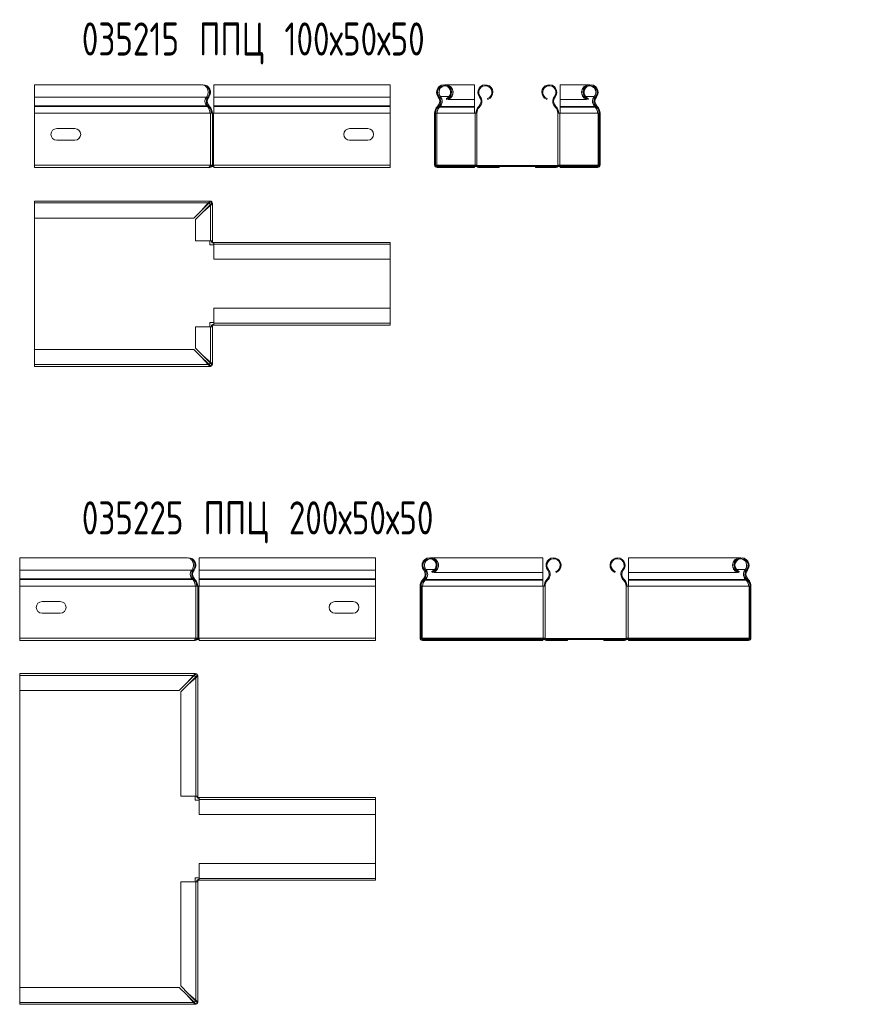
# Model space of a CAD drawing. Header units: millimetres. Extents: x -30 to 2745, y -5003 to 488.
# Tile 12 of 12: x 441 to 945, y -108 to 488. Entities that reach past the tile are written whole.
import ezdxf

# ---------------------------------------------------------------- set-up
doc = ezdxf.new("R2010")
doc.units = ezdxf.units.MM
doc.styles.add('SLDTEXTSTYLE0', font='TXT', dxfattribs={"width": 0.7, "bigfont": 'bigfont'})

msp = doc.modelspace()

# ---------------------------------------------------------------- linework, layer by layer
at = {"color": 7, "linetype": 'Continuous', "lineweight": 15}
for p, q in [((449.73, 448.22), (449.7, 448.22)), ((449.7, 439.4), (449.7, 448.22)), ((550.7, 448.22), (449.73, 448.22)), ((449.73, 448.22), (449.73, 440.76)), ((551.6, 448.08), (551.6, 448.22)), ((558.21, 448.22), (558.17, 448.22)), ((558.17, 448.22), (558.17, 439.4)), ((664.71, 448.22), (558.21, 448.22)), ((558.21, 448.22), (558.21, 440.76)), ((664.71, 448.22), (664.71, 440.76)), ((715.67, 448.22), (698.21, 448.22)), ((698.21, 448.22), (698.21, 448.03)), ((715.67, 439.4), (715.67, 448.22)), ((784.96, 448.22), (767.5, 448.22)), ((767.5, 448.22), (767.5, 439.4)), ((553.77, 440.76), (449.73, 440.76)), ((449.73, 440.76), (449.73, 435.45)), ((554.68, 441.11), (555.1, 440.76)), ((664.71, 440.76), (558.21, 440.76)), ((558.21, 440.76), (558.21, 435.45)), ((664.71, 440.76), (664.71, 435.45)), ((693.77, 440.76), (694.2, 441.11)), ((695.13, 441.11), (695.13, 440.76)), ((718.74, 440.76), (719.16, 441.11)), ((764.39, 440.76), (763.97, 441.11)), ((788.04, 441.11), (788.04, 440.76)), ((788.94, 441.11), (789.36, 440.76)), ((449.7, 439.4), (449.73, 439.4)), ((449.7, 439.4), (449.7, 435.08)), ((449.7, 435.08), (449.7, 434.71)), ((449.7, 434.71), (449.7, 430.96)), ((449.73, 435.45), (449.73, 435.09)), ((553.98, 435.45), (449.73, 435.45)), ((449.73, 435.09), (449.73, 430.96)), ((554.32, 435.09), (449.73, 435.09)), ((554.32, 435.09), (553.98, 435.45)), ((554.88, 435.08), (555.28, 435.45)), ((554.88, 435.08), (555.22, 434.71)), ((555.22, 434.71), (555.62, 435.09)), ((555.28, 435.45), (555.62, 435.09)), ((558.17, 439.4), (558.21, 439.4)), ((558.17, 435.08), (558.17, 439.4)), ((558.17, 434.71), (558.17, 435.08)), ((558.17, 430.96), (558.17, 434.71)), ((664.71, 435.45), (558.21, 435.45)), ((558.21, 435.45), (558.21, 435.09)), ((664.71, 435.09), (558.21, 435.09)), ((558.21, 435.09), (558.21, 430.96)), ((664.71, 435.45), (664.71, 435.09)), ((664.71, 435.09), (664.71, 430.96)), ((693.6, 435.45), (693.25, 435.09)), ((693.25, 435.09), (693.65, 434.71)), ((694, 435.08), (693.6, 435.45)), ((694, 435.08), (693.65, 434.71)), ((694.58, 435.09), (694.93, 435.45)), ((694.58, 434.71), (694.58, 435.09)), ((694.58, 434.71), (694.93, 435.08)), ((694.58, 434.71), (715.67, 434.71)), ((694.93, 435.08), (694.93, 435.45)), ((694.93, 435.08), (715.67, 435.08)), ((698.86, 439.4), (698.67, 439.92)), ((699.79, 439.4), (699.79, 439.88)), ((699.79, 439.4), (715.67, 439.4)), ((715.67, 439.4), (715.67, 435.08)), ((715.67, 435.08), (715.67, 434.71)), ((715.67, 434.71), (715.67, 430.96)), ((718.22, 435.09), (718.56, 435.45)), ((718.22, 435.09), (718.62, 434.71)), ((718.56, 435.45), (718.96, 435.08)), ((718.62, 434.71), (718.96, 435.08)), ((723.83, 439.4), (723.63, 439.92)), ((759.31, 439.4), (759.5, 439.92)), ((764.57, 435.45), (764.17, 435.08)), ((764.17, 435.08), (764.52, 434.71)), ((764.92, 435.09), (764.52, 434.71)), ((764.57, 435.45), (764.92, 435.09)), ((767.5, 439.4), (783.37, 439.4)), ((767.5, 435.08), (767.5, 439.4)), ((767.5, 435.08), (788.24, 435.08)), ((767.5, 434.71), (767.5, 435.08)), ((767.5, 434.71), (788.58, 434.71)), ((767.5, 430.96), (767.5, 434.71)), ((783.37, 439.4), (783.37, 439.86)), ((784.28, 439.4), (784.47, 439.92)), ((788.24, 435.08), (788.24, 435.45)), ((788.24, 435.45), (788.58, 435.09)), ((788.24, 435.08), (788.58, 434.71)), ((788.58, 434.71), (788.58, 435.09)), ((789.54, 435.45), (789.14, 435.08)), ((789.14, 435.08), (789.49, 434.71)), ((789.49, 434.71), (789.88, 435.09)), ((789.54, 435.45), (789.88, 435.09)), ((449.7, 430.96), (449.7, 399.72)), ((449.73, 430.96), (449.73, 399.72)), ((555.82, 430.96), (449.73, 430.96)), ((556.17, 430.96), (555.82, 430.96)), ((556.17, 399.72), (556.17, 430.96)), ((556.17, 430.96), (557.27, 430.96)), ((557.27, 399.72), (557.27, 430.96)), ((557.27, 430.96), (557.97, 430.96)), ((557.97, 430.96), (557.97, 399.72)), ((558.21, 430.96), (557.97, 430.96)), ((664.71, 430.96), (558.21, 430.96)), ((664.71, 430.96), (664.71, 399.72)), ((692.15, 430.96), (691.6, 430.96)), ((691.6, 430.96), (691.6, 399.72)), ((692.15, 430.96), (692.15, 399.72)), ((692.85, 430.96), (692.15, 430.96)), ((692.85, 399.72), (692.85, 430.96)), ((692.85, 430.96), (693.09, 430.96)), ((693.09, 430.96), (715.67, 430.96)), ((715.67, 430.96), (716.02, 430.96)), ((716.02, 430.96), (716.02, 399.72)), ((717.12, 430.96), (716.02, 430.96)), ((717.12, 430.96), (717.12, 399.72)), ((767.27, 430.96), (766.02, 430.96)), ((766.02, 430.96), (766.02, 399.72)), ((767.27, 430.96), (767.27, 399.72)), ((767.27, 430.96), (767.5, 430.96)), ((767.5, 430.96), (790.08, 430.96)), ((790.08, 430.96), (790.43, 430.96)), ((790.43, 399.72), (790.43, 430.96)), ((790.98, 430.96), (790.43, 430.96)), ((791.53, 430.96), (790.98, 430.96)), ((790.98, 430.96), (790.98, 399.72)), ((791.53, 430.96), (791.53, 399.72)), ((474.23, 421.72), (463.23, 421.72)), ((651.21, 421.72), (640.21, 421.72)), ((463.23, 414.72), (474.23, 414.72)), ((640.21, 414.72), (651.21, 414.72)), ((449.7, 399.72), (449.7, 398.77)), ((449.7, 399.47), (449.7, 398.77)), ((449.7, 399.47), (449.73, 399.47)), ((449.7, 398.77), (449.7, 398.22)), ((449.7, 398.77), (449.7, 398.77)), ((449.7, 398.77), (449.73, 398.77)), ((449.73, 399.72), (449.73, 398.22)), ((555.82, 399.72), (449.73, 399.72)), ((555.61, 398.77), (555.77, 398.77)), ((555.77, 399.25), (555.77, 398.77)), ((555.77, 398.77), (555.77, 398.22)), ((555.81, 399.47), (556.69, 399.47)), ((556.17, 399.72), (555.82, 399.72)), ((557.27, 399.72), (556.17, 399.72)), ((556.93, 398.77), (558.21, 398.77)), ((557.25, 399.47), (558.21, 399.47)), ((557.97, 399.72), (557.27, 399.72)), ((558.21, 399.72), (557.97, 399.72)), ((558.17, 399.47), (558.17, 399.72)), ((558.17, 398.77), (558.17, 398.22)), ((664.71, 399.72), (558.21, 399.72)), ((558.21, 399.72), (558.21, 398.22)), ((664.71, 399.72), (664.71, 398.22)), ((691.6, 399.72), (692.15, 399.72)), ((692.15, 399.72), (692.85, 399.72)), ((692.85, 399.72), (693.09, 399.72)), ((693.07, 399.47), (693.07, 398.77)), ((693.07, 399.47), (790.07, 399.47)), ((693.09, 399.72), (715.67, 399.72)), ((693.1, 398.77), (693.1, 398.22)), ((693.1, 398.77), (705.6, 398.77)), ((705.6, 398.77), (705.6, 398.22)), ((705.6, 398.77), (790.07, 398.77)), ((706.54, 398.77), (706.54, 398.22)), ((715.67, 399.72), (715.67, 399.47)), ((715.67, 399.72), (716.02, 399.72)), ((715.67, 398.77), (715.67, 398.22)), ((716.02, 399.72), (717.12, 399.72)), ((716.59, 399.47), (716.57, 399.72)), ((718.07, 398.77), (718.07, 398.22)), ((730.57, 398.77), (730.57, 398.22)), ((752.57, 398.77), (752.57, 398.22)), ((765.07, 398.77), (765.07, 398.22)), ((766.02, 399.72), (767.27, 399.72)), ((766.57, 399.72), (766.55, 399.47)), ((767.27, 399.72), (767.5, 399.72)), ((767.5, 399.47), (767.5, 399.72)), ((767.5, 399.72), (790.08, 399.72)), ((767.5, 398.77), (767.5, 398.22)), ((776.63, 398.77), (776.63, 398.22)), ((777.53, 398.77), (777.53, 398.22)), ((790.03, 398.22), (790.03, 398.77)), ((790.07, 399.47), (790.07, 398.77)), ((790.08, 399.72), (790.43, 399.72)), ((790.43, 399.72), (790.98, 399.72)), ((790.98, 399.72), (791.53, 399.72)), ((449.7, 398.22), (449.73, 398.22)), ((554.87, 398.22), (449.73, 398.22)), ((555.77, 398.22), (554.87, 398.22)), ((558.17, 398.22), (558.21, 398.22)), ((664.71, 398.22), (558.21, 398.22)), ((693.1, 398.22), (705.6, 398.22)), ((706.54, 398.22), (705.6, 398.22)), ((706.54, 398.22), (715.67, 398.22)), ((730.57, 398.22), (718.07, 398.22)), ((765.07, 398.22), (752.57, 398.22)), ((767.5, 398.22), (776.63, 398.22)), ((777.53, 398.22), (776.63, 398.22)), ((790.03, 398.22), (777.53, 398.22)), ((449.7, 376.78), (449.7, 377.9)), ((449.7, 377.9), (555.79, 377.9)), ((554.66, 376.78), (449.7, 376.78)), ((449.7, 367.68), (449.7, 376.78)), ((550.66, 372.23), (554.66, 376.78)), ((550.66, 372.23), (554.66, 376.23)), ((555.6, 375.3), (551.6, 371.3)), ((556.15, 375.3), (551.6, 371.3)), ((554.66, 376.23), (555.79, 377.35)), ((554.66, 376.23), (554.66, 376.78)), ((554.73, 376.73), (555.79, 377.9)), ((555.77, 376.44), (554.87, 376.44)), ((556.15, 375.3), (555.6, 375.3)), ((556.72, 376.42), (555.64, 375.34)), ((555.77, 375.3), (555.77, 376.44)), ((555.79, 377.35), (555.79, 377.9)), ((555.79, 377.9), (556.02, 377.9)), ((555.79, 377.35), (556.02, 377.35)), ((556.02, 377.35), (556.02, 377.9)), ((557.27, 376.42), (556.07, 375.33)), ((556.15, 353.84), (556.15, 375.3)), ((556.72, 376.65), (557.27, 376.65)), ((556.72, 376.65), (556.72, 376.42)), ((556.72, 376.42), (557.27, 376.42)), ((557.27, 376.65), (557.27, 376.42)), ((557.27, 376.42), (557.27, 353.84)), ((546.11, 367.68), (550.66, 372.23)), ((551.6, 371.3), (547.05, 366.75)), ((449.7, 367.68), (546.11, 367.68)), ((449.7, 367.68), (449.7, 363.9)), ((449.7, 367.68), (449.7, 279.44)), ((449.7, 363.9), (449.7, 363.9)), ((547.05, 366.75), (547.05, 353.84)), ((547.05, 353.84), (556.15, 353.84)), ((555.77, 351.44), (555.77, 353.84)), ((558.17, 351.44), (555.77, 351.44)), ((556.15, 353.84), (557.27, 353.84)), ((556.72, 353.84), (556.72, 353.49)), ((557.27, 353.49), (556.72, 353.49)), ((557.27, 353.84), (557.27, 353.49)), ((557.82, 352.94), (557.82, 352.39)), ((557.82, 352.94), (558.17, 352.94)), ((557.82, 352.39), (558.17, 352.39)), ((558.17, 352.94), (664.67, 352.94)), ((558.17, 352.94), (558.17, 351.81)), ((664.67, 351.81), (558.17, 351.81)), ((558.17, 351.81), (558.17, 342.71)), ((664.67, 351.81), (664.67, 352.94)), ((664.67, 342.71), (664.67, 351.81)), ((664.7, 351.44), (664.67, 351.44)), ((664.7, 313.16), (664.7, 351.44)), ((558.17, 342.71), (664.67, 342.71)), ((664.71, 316.94), (664.7, 316.94)), ((664.71, 313.16), (664.71, 316.94)), ((664.71, 313.16), (558.21, 313.16)), ((558.21, 313.16), (558.21, 304.06)), ((664.71, 313.16), (664.71, 304.06)), ((555.77, 304.44), (558.21, 304.44)), ((555.77, 302), (555.77, 304.44)), ((558.21, 304.06), (664.71, 304.06)), ((558.21, 304.06), (558.21, 302.94)), ((664.71, 304.06), (664.71, 302.94)), ((547.05, 302), (547.05, 289.1)), ((556.15, 302), (547.05, 302)), ((556.15, 280.55), (556.15, 302)), ((557.27, 302), (556.15, 302)), ((557.27, 302.24), (556.72, 302.24)), ((556.72, 302.24), (556.72, 302)), ((557.27, 302.24), (557.27, 302)), ((557.27, 302), (557.27, 279.42)), ((558.21, 303.49), (557.97, 303.49)), ((557.97, 302.94), (557.97, 303.49)), ((558.21, 302.94), (557.97, 302.94)), ((664.71, 302.94), (558.21, 302.94)), ((546.15, 288.2), (449.73, 288.2)), ((449.73, 288.2), (449.73, 279.1)), ((550.7, 283.65), (546.15, 288.2)), ((547.05, 289.1), (551.6, 284.55)), ((554.7, 279.65), (550.7, 283.65)), ((554.7, 279.1), (550.7, 283.65)), ((551.6, 284.55), (556.15, 280.55)), ((551.6, 284.55), (555.6, 280.55)), ((555.6, 280.55), (556.15, 280.55)), ((555.6, 280.55), (556.72, 279.42)), ((555.77, 279.44), (555.77, 280.55)), ((556.1, 280.49), (557.27, 279.42)), ((449.7, 279.44), (449.73, 279.44)), ((449.73, 279.1), (554.7, 279.1)), ((449.73, 279.1), (449.73, 277.97)), ((555.82, 277.97), (449.73, 277.97)), ((554.7, 279.1), (554.7, 279.65)), ((555.82, 278.52), (554.7, 279.65)), ((555.82, 277.97), (554.73, 279.17)), ((554.9, 279.44), (555.77, 279.44)), ((555.82, 278.52), (555.82, 277.97)), ((556.17, 278.52), (555.82, 278.52)), ((556.17, 277.97), (555.82, 277.97)), ((556.17, 278.52), (556.17, 277.97)), ((556.72, 279.42), (557.27, 279.42)), ((556.72, 279.42), (556.72, 279.07)), ((556.72, 279.07), (557.27, 279.07)), ((557.27, 279.42), (557.27, 279.07)), ((440.87, 162.33), (440.84, 162.33)), ((440.84, 153.52), (440.84, 162.33)), ((541.83, 162.33), (440.87, 162.33)), ((440.87, 162.33), (440.87, 154.88)), ((542.74, 162.12), (542.74, 162.33)), ((549.34, 162.33), (549.31, 162.33)), ((549.31, 162.33), (549.31, 153.52)), ((655.84, 162.33), (549.34, 162.33)), ((549.34, 162.33), (549.34, 154.88)), ((655.84, 162.33), (655.84, 154.88)), ((756.89, 162.33), (689.44, 162.33)), ((689.44, 162.33), (689.44, 162.15)), ((756.89, 153.52), (756.89, 162.33)), ((876.18, 162.33), (808.73, 162.33)), ((808.73, 162.33), (808.73, 153.52)), ((544.91, 154.88), (440.87, 154.88)), ((440.87, 154.88), (440.87, 149.57)), ((545.81, 155.23), (546.24, 154.88)), ((655.84, 154.88), (549.34, 154.88)), ((549.34, 154.88), (549.34, 149.57)), ((655.84, 154.88), (655.84, 149.57)), ((685, 154.88), (685.42, 155.23)), ((686.36, 155.23), (686.36, 154.88)), ((759.97, 154.88), (760.39, 155.23)), ((805.62, 154.88), (805.2, 155.23)), ((879.26, 155.23), (879.26, 154.88)), ((880.16, 155.23), (880.59, 154.88)), ((440.84, 153.52), (440.87, 153.52)), ((440.84, 153.52), (440.84, 149.19)), ((440.84, 149.19), (440.84, 148.83)), ((440.84, 148.83), (440.84, 145.07)), ((440.87, 149.57), (440.87, 149.21)), ((545.12, 149.57), (440.87, 149.57)), ((440.87, 149.21), (440.87, 145.07)), ((545.46, 149.21), (440.87, 149.21)), ((545.46, 149.21), (545.12, 149.57)), ((546.02, 149.19), (546.42, 149.57)), ((546.02, 149.19), (546.36, 148.83)), ((546.36, 148.83), (546.76, 149.21)), ((546.42, 149.57), (546.76, 149.21)), ((549.31, 153.52), (549.34, 153.52)), ((549.31, 149.19), (549.31, 153.52)), ((549.31, 148.83), (549.31, 149.19)), ((549.31, 145.07), (549.31, 148.83)), ((655.84, 149.57), (549.34, 149.57)), ((549.34, 149.57), (549.34, 149.21)), ((655.84, 149.21), (549.34, 149.21)), ((549.34, 149.21), (549.34, 145.07)), ((655.84, 149.57), (655.84, 149.21)), ((655.84, 149.21), (655.84, 145.07)), ((684.82, 149.57), (684.48, 149.21)), ((684.48, 149.21), (684.88, 148.83)), ((685.22, 149.19), (684.82, 149.57)), ((685.22, 149.19), (684.88, 148.83)), ((685.81, 149.21), (686.16, 149.57)), ((685.81, 148.83), (685.81, 149.21)), ((685.81, 148.83), (686.16, 149.19)), ((685.81, 148.83), (756.89, 148.83)), ((686.16, 149.19), (686.16, 149.57)), ((686.16, 149.19), (756.89, 149.19)), ((690.09, 153.52), (689.89, 154.03)), ((691.02, 153.52), (691.02, 153.99)), ((691.02, 153.52), (756.89, 153.52)), ((756.89, 153.52), (756.89, 149.19)), ((756.89, 149.19), (756.89, 148.83)), ((756.89, 148.83), (756.89, 145.07)), ((759.44, 149.21), (759.79, 149.57)), ((759.44, 149.21), (759.84, 148.83)), ((759.79, 149.57), (760.19, 149.19)), ((759.84, 148.83), (760.19, 149.19)), ((765.05, 153.52), (764.86, 154.03)), ((800.54, 153.52), (800.73, 154.03)), ((805.8, 149.57), (805.4, 149.19)), ((805.4, 149.19), (805.75, 148.83)), ((806.14, 149.21), (805.75, 148.83)), ((805.8, 149.57), (806.14, 149.21)), ((808.73, 153.52), (874.6, 153.52)), ((808.73, 149.19), (808.73, 153.52)), ((808.73, 149.19), (879.47, 149.19)), ((808.73, 148.83), (808.73, 149.19)), ((808.73, 148.83), (879.81, 148.83)), ((808.73, 145.07), (808.73, 148.83)), ((874.6, 153.52), (874.6, 153.97)), ((875.5, 153.52), (875.69, 154.03)), ((879.47, 149.19), (879.47, 149.57)), ((879.47, 149.57), (879.81, 149.21)), ((879.47, 149.19), (879.81, 148.83)), ((879.81, 148.83), (879.81, 149.21)), ((880.77, 149.57), (880.37, 149.19)), ((880.37, 149.19), (880.71, 148.83)), ((880.71, 148.83), (881.11, 149.21)), ((880.77, 149.57), (881.11, 149.21)), ((440.84, 145.07), (440.84, 113.83)), ((440.87, 145.07), (440.87, 113.83)), ((546.96, 145.07), (440.87, 145.07)), ((547.31, 145.07), (546.96, 145.07)), ((547.31, 113.83), (547.31, 145.07)), ((547.31, 145.07), (548.41, 145.07)), ((548.41, 113.83), (548.41, 145.07)), ((548.41, 145.07), (549.11, 145.07)), ((549.11, 145.07), (549.11, 113.83)), ((549.34, 145.07), (549.11, 145.07)), ((655.84, 145.07), (549.34, 145.07)), ((655.84, 145.07), (655.84, 113.83)), ((683.38, 145.07), (682.83, 145.07)), ((682.83, 145.07), (682.83, 113.83)), ((683.38, 145.07), (683.38, 113.83)), ((684.08, 145.07), (683.38, 145.07)), ((684.08, 113.83), (684.08, 145.07)), ((684.08, 145.07), (684.31, 145.07)), ((684.31, 145.07), (756.89, 145.07)), ((756.89, 145.07), (757.24, 145.07)), ((757.24, 145.07), (757.24, 113.83)), ((758.34, 145.07), (757.24, 145.07)), ((758.34, 145.07), (758.34, 113.83)), ((808.49, 145.07), (807.24, 145.07)), ((807.24, 145.07), (807.24, 113.83)), ((808.49, 145.07), (808.49, 113.83)), ((808.49, 145.07), (808.73, 145.07)), ((808.73, 145.07), (881.31, 145.07)), ((881.31, 145.07), (881.66, 145.07)), ((881.66, 113.83), (881.66, 145.07)), ((882.21, 145.07), (881.66, 145.07)), ((882.76, 145.07), (882.21, 145.07)), ((882.21, 145.07), (882.21, 113.83)), ((882.76, 145.07), (882.76, 113.83)), ((465.37, 135.83), (454.37, 135.83)), ((642.34, 135.83), (631.34, 135.83)), ((454.37, 128.83), (465.37, 128.83)), ((631.34, 128.83), (642.34, 128.83)), ((440.84, 113.83), (440.84, 112.88)), ((440.84, 113.58), (440.84, 112.88)), ((440.84, 113.58), (440.87, 113.58)), ((440.87, 113.83), (440.87, 112.33)), ((546.96, 113.83), (440.87, 113.83)), ((546.91, 113.36), (546.91, 112.88)), ((546.95, 113.58), (547.83, 113.58)), ((547.31, 113.83), (546.96, 113.83)), ((548.41, 113.83), (547.31, 113.83)), ((548.39, 113.58), (549.34, 113.58)), ((549.11, 113.83), (548.41, 113.83)), ((549.34, 113.83), (549.11, 113.83)), ((549.31, 113.58), (549.31, 113.83)), ((655.84, 113.83), (549.34, 113.83)), ((549.34, 113.83), (549.34, 112.33)), ((655.84, 113.83), (655.84, 112.33)), ((682.83, 113.83), (683.38, 113.83)), ((683.38, 113.83), (684.08, 113.83)), ((684.08, 113.83), (684.31, 113.83)), ((684.29, 113.58), (684.29, 112.89)), ((684.29, 113.58), (881.29, 113.58)), ((684.31, 113.83), (756.89, 113.83)), ((756.89, 113.83), (756.89, 113.58)), ((756.89, 113.83), (757.24, 113.83)), ((757.24, 113.83), (758.34, 113.83)), ((757.82, 113.58), (757.79, 113.83)), ((807.24, 113.83), (808.49, 113.83)), ((807.79, 113.83), (807.77, 113.58)), ((808.49, 113.83), (808.73, 113.83)), ((808.73, 113.58), (808.73, 113.83)), ((808.73, 113.83), (881.31, 113.83)), ((881.29, 113.58), (881.29, 112.88)), ((881.31, 113.83), (881.66, 113.83)), ((881.66, 113.83), (882.21, 113.83)), ((882.21, 113.83), (882.76, 113.83)), ((440.84, 112.88), (440.84, 112.33)), ((440.84, 112.88), (440.84, 112.88)), ((440.84, 112.88), (440.87, 112.88)), ((440.84, 112.33), (440.87, 112.33)), ((546.01, 112.33), (440.87, 112.33)), ((546.91, 112.33), (546.01, 112.33)), ((546.74, 112.88), (546.91, 112.88)), ((546.91, 112.88), (546.91, 112.33)), ((548.07, 112.88), (549.34, 112.88)), ((549.31, 112.88), (549.31, 112.33)), ((549.31, 112.33), (549.34, 112.33)), ((655.84, 112.33), (549.34, 112.33)), ((684.33, 112.88), (684.33, 112.33)), ((684.33, 112.88), (696.83, 112.88)), ((684.33, 112.33), (696.83, 112.33)), ((696.83, 112.88), (696.83, 112.33)), ((696.83, 112.88), (881.29, 112.88)), ((697.76, 112.33), (696.83, 112.33)), ((697.76, 112.88), (697.76, 112.33)), ((697.76, 112.33), (756.89, 112.33)), ((756.89, 112.88), (756.89, 112.33)), ((759.29, 112.88), (759.29, 112.33)), ((771.79, 112.33), (759.29, 112.33)), ((771.79, 112.88), (771.79, 112.33)), ((793.79, 112.88), (793.79, 112.33)), ((806.29, 112.33), (793.79, 112.33)), ((806.29, 112.88), (806.29, 112.33)), ((808.73, 112.88), (808.73, 112.33)), ((808.73, 112.33), (867.86, 112.33)), ((867.86, 112.88), (867.86, 112.33)), ((868.76, 112.33), (867.86, 112.33)), ((868.76, 112.88), (868.76, 112.33)), ((881.26, 112.33), (868.76, 112.33)), ((881.26, 112.33), (881.26, 112.88)), ((440.84, 91.25), (440.84, 92.37)), ((440.84, 92.37), (546.93, 92.37)), ((545.8, 91.25), (440.84, 91.25)), ((440.84, 82.15), (440.84, 91.25)), ((541.8, 86.7), (545.8, 91.25)), ((541.8, 86.7), (545.8, 90.7)), ((546.74, 89.76), (542.74, 85.76)), ((547.29, 89.76), (542.74, 85.76)), ((545.8, 90.7), (546.93, 91.82)), ((545.8, 90.7), (545.8, 91.25)), ((545.88, 91.22), (546.93, 92.37)), ((546.91, 90.91), (546.01, 90.91)), ((547.86, 90.89), (546.74, 89.76)), ((547.29, 89.76), (546.74, 89.76)), ((546.91, 89.76), (546.91, 90.91)), ((546.93, 91.82), (546.93, 92.37)), ((546.93, 92.37), (547.16, 92.37)), ((546.93, 91.82), (547.16, 91.82)), ((547.16, 91.82), (547.16, 92.37)), ((548.41, 90.89), (547.25, 89.83)), ((547.29, 18.31), (547.29, 89.76)), ((547.86, 91.12), (548.41, 91.12)), ((547.86, 91.12), (547.86, 90.89)), ((547.86, 90.89), (548.41, 90.89)), ((548.41, 91.12), (548.41, 90.89)), ((548.41, 90.89), (548.41, 18.31)), ((537.25, 82.15), (541.8, 86.7)), ((542.74, 85.76), (538.19, 81.21)), ((440.84, 82.15), (537.25, 82.15)), ((440.84, 82.15), (440.84, 78.37)), ((440.84, 82.15), (440.84, -106.09)), ((440.84, 78.37), (440.84, 78.37)), ((538.19, 81.21), (538.19, 18.31)), ((538.19, 18.31), (547.29, 18.31)), ((546.91, 15.91), (546.91, 18.31)), ((547.29, 18.31), (548.41, 18.31)), ((547.86, 18.31), (547.86, 17.96)), ((548.41, 17.96), (547.86, 17.96)), ((548.41, 18.31), (548.41, 17.96)), ((549.31, 15.91), (546.91, 15.91)), ((548.96, 17.41), (548.96, 16.86)), ((548.96, 17.41), (549.31, 17.41)), ((548.96, 16.86), (549.31, 16.86)), ((549.31, 17.41), (655.81, 17.41)), ((549.31, 17.41), (549.31, 16.28)), ((655.81, 16.28), (549.31, 16.28)), ((549.31, 16.28), (549.31, 7.18)), ((655.81, 16.28), (655.81, 17.41)), ((655.81, 7.18), (655.81, 16.28)), ((655.84, 15.91), (655.81, 15.91)), ((655.84, -22.37), (655.84, 15.91)), ((549.31, 7.18), (655.81, 7.18)), ((655.84, -22.37), (549.34, -22.37)), ((549.34, -22.37), (549.34, -31.47)), ((655.84, -22.37), (655.84, -18.59)), ((655.84, -18.59), (655.84, -18.59)), ((655.84, -22.37), (655.84, -31.47)), ((538.19, -33.53), (538.19, -96.43)), ((547.29, -33.53), (538.19, -33.53)), ((546.91, -31.09), (549.34, -31.09)), ((546.91, -33.53), (546.91, -31.09)), ((547.29, -104.98), (547.29, -33.53)), ((548.41, -33.53), (547.29, -33.53)), ((547.86, -33.29), (547.86, -33.53)), ((548.41, -33.29), (547.86, -33.29)), ((548.41, -33.29), (548.41, -33.53)), ((548.41, -33.53), (548.41, -106.11)), ((549.34, -32.04), (549.11, -32.04)), ((549.11, -32.59), (549.11, -32.04)), ((549.34, -32.59), (549.11, -32.59)), ((549.34, -31.47), (655.84, -31.47)), ((549.34, -31.47), (549.34, -32.59)), ((655.84, -32.59), (549.34, -32.59)), ((655.84, -31.47), (655.84, -32.59)), ((537.28, -97.33), (440.87, -97.33)), ((440.87, -97.33), (440.87, -106.43)), ((541.83, -101.88), (537.28, -97.33)), ((538.19, -96.43), (542.74, -100.98)), ((542.74, -100.98), (547.29, -104.98)), ((542.74, -100.98), (546.74, -104.98)), ((440.84, -106.09), (440.87, -106.09)), ((440.87, -106.43), (545.83, -106.43)), ((440.87, -106.43), (440.87, -107.56)), ((545.83, -105.88), (541.83, -101.88)), ((545.83, -106.43), (541.83, -101.88)), ((545.83, -106.43), (545.83, -105.88)), ((546.96, -107.01), (545.83, -105.88)), ((546.96, -107.56), (545.9, -106.4)), ((546.04, -106.09), (546.91, -106.09)), ((546.74, -104.98), (547.29, -104.98)), ((546.74, -104.98), (547.86, -106.11)), ((546.91, -106.09), (546.91, -104.98)), ((546.96, -107.01), (546.96, -107.56)), ((547.31, -107.01), (546.96, -107.01)), ((547.25, -105.06), (548.41, -106.11)), ((547.31, -107.01), (547.31, -107.56)), ((547.86, -106.11), (548.41, -106.11)), ((547.86, -106.11), (547.86, -106.46)), ((547.86, -106.46), (548.41, -106.46)), ((548.41, -106.11), (548.41, -106.46)), ((546.96, -107.56), (440.87, -107.56)), ((547.31, -107.56), (546.96, -107.56))]:
    msp.add_line(p, q, dxfattribs=at)
at = {"color": 8, "linetype": 'Continuous', "lineweight": 15}
for p, q in [((695.13, 441.11), (700.35, 441.11)), ((701.04, 441.11), (701.71, 441.11)), ((781.46, 441.11), (782.09, 441.11)), ((782.78, 441.11), (788.04, 441.11)), ((449.7, 435.08), (449.73, 435.08)), ((449.7, 434.71), (449.73, 434.71)), ((558.17, 435.08), (558.21, 435.08)), ((558.17, 434.71), (558.21, 434.71)), ((449.7, 430.96), (449.73, 430.96)), ((449.7, 399.72), (449.73, 399.72)), ((686.36, 155.23), (691.58, 155.23)), ((692.27, 155.23), (692.94, 155.23)), ((872.68, 155.23), (873.32, 155.23)), ((874.01, 155.23), (879.26, 155.23)), ((440.84, 149.19), (440.87, 149.19)), ((440.84, 148.83), (440.87, 148.83)), ((549.31, 149.19), (549.34, 149.19)), ((549.31, 148.83), (549.34, 148.83)), ((440.84, 145.07), (440.87, 145.07)), ((440.84, 113.83), (440.87, 113.83))]:
    msp.add_line(p, q, dxfattribs=at)
at = {"color": 7, "linetype": 'Continuous', "lineweight": 15, "flags": 128}
for points in [[(717.15, 399.47), (717.14, 399.53), (717.12, 399.72)], [(766.02, 399.72), (766, 399.53), (765.98, 399.47)], [(758.38, 113.58), (758.36, 113.65), (758.34, 113.83)], [(807.24, 113.83), (807.23, 113.65), (807.21, 113.58)]]:
    msp.add_lwpolyline(points, dxfattribs=at)
at = {"color": 7, "linetype": 'Continuous', "lineweight": 15}
for centre, radius, start, end in [((551.6, 443.67), 4.55, 90, 96.05612), ((551.6, 443.67), 4.55, 320.31754, 90), ((551.6, 443.67), 4, 320.31754, 70.45703), ((697.28, 443.67), 4.55, 290.35, 219.68246), ((697.28, 443.67), 4, 290.35, 219.68246), ((698.21, 443.67), 4, 96.70628, 219.68246), ((698.21, 443.67), 4.55, 290.35, 90), ((722.24, 443.67), 4.55, 290.35, 219.68246), ((722.24, 443.67), 4, 290.35, 219.68246), ((760.89, 443.67), 4.55, 320.31754, 249.65), ((760.89, 443.67), 4, 320.31754, 249.65), ((784.96, 443.67), 4.55, 90, 249.65), ((785.86, 443.67), 4.55, 320.31754, 249.65), ((785.86, 443.67), 4, 320.31754, 249.65), ((784.96, 443.67), 4, 320.31754, 83.5258), ((558.18, 438.21), 4.55, 140.31754, 223.5358), ((558.18, 438.21), 4, 140.31754, 223.5358), ((690.7, 438.21), 4, 316.4642, 39.68246), ((690.7, 438.21), 4.55, 316.4642, 39.68246), ((691.63, 438.21), 4.55, 316.4642, 39.68246), ((715.66, 438.21), 4, 316.4642, 39.68246), ((715.66, 438.21), 4.55, 316.4642, 39.68246), ((767.47, 438.21), 4.55, 140.31754, 223.5358), ((767.47, 438.21), 4, 140.31754, 223.5358), ((791.54, 438.21), 4.55, 140.31754, 223.5358), ((792.44, 438.21), 4.55, 140.31754, 223.5358), ((792.44, 438.21), 4, 140.31754, 223.5358), ((551.27, 430.96), 5.45, 0, 43.5358), ((551.27, 430.96), 6, 0, 43.5358), ((697.6, 430.96), 6, 136.4642, 180), ((697.6, 430.96), 5.45, 136.4642, 180), ((698.54, 430.96), 5.45, 136.4642, 180), ((722.57, 430.96), 6, 136.4642, 180), ((722.57, 430.96), 5.45, 136.4642, 180), ((760.57, 430.96), 5.45, 0, 43.5358), ((760.57, 430.96), 6, 0, 43.5358), ((784.63, 430.96), 5.45, 0, 43.5358), ((785.53, 430.96), 5.45, 0, 43.5358), ((785.53, 430.96), 6, 0, 43.5358), ((463.23, 418.22), 3.5, 90, 270), ((474.2, 418.22), 3.5, 270, 90), ((474.23, 418.22), 3.5, 270, 90), ((640.21, 418.22), 3.5, 90, 270), ((651.17, 418.22), 3.5, 270, 90), ((651.21, 418.22), 3.5, 270, 90), ((555.77, 399.72), 0.95, 270, 0), ((555.77, 399.72), 1.5, 270, 0), ((693.1, 399.72), 1.5, 180, 270), ((693.1, 399.72), 0.95, 180, 270), ((694.04, 399.72), 0.95, 180, 195.25752), ((718.07, 399.72), 1.5, 219.29648, 270), ((765.07, 399.72), 1.5, 270, 320.70352), ((790.03, 399.72), 1.5, 270, 0), ((790.03, 399.72), 0.95, 270, 0), ((789.13, 399.72), 0.95, 344.74248, 0), ((556.02, 376.65), 1.25, 0, 90), ((556.02, 376.65), 0.7, 0, 90), ((557.82, 353.49), 1.1, 180, 270), ((557.82, 353.49), 0.55, 180, 270), ((557.97, 302.24), 1.25, 90, 180), ((557.97, 302.24), 0.7, 90, 180), ((556.17, 279.07), 1.1, 270, 0), ((556.17, 279.07), 0.55, 270, 0), ((542.74, 157.78), 4.55, 90, 96.05612), ((542.74, 157.78), 4.55, 320.31754, 90), ((542.74, 157.78), 4, 320.31754, 70.45703), ((688.5, 157.78), 4.55, 290.35, 219.68246), ((688.5, 157.78), 4, 290.35, 219.68246), ((689.44, 157.78), 4, 96.70628, 219.68246), ((689.44, 157.78), 4.55, 290.35, 90), ((763.47, 157.78), 4.55, 290.35, 219.68246), ((763.47, 157.78), 4, 290.35, 219.68246), ((802.12, 157.78), 4.55, 320.31754, 249.65), ((802.12, 157.78), 4, 320.31754, 249.65), ((876.18, 157.78), 4.55, 90, 249.65), ((877.09, 157.78), 4.55, 320.31754, 249.65), ((877.09, 157.78), 4, 320.31754, 249.65), ((876.18, 157.78), 4, 320.31754, 83.5258), ((549.32, 152.33), 4.55, 140.31754, 223.5358), ((549.32, 152.33), 4, 140.31754, 223.5358), ((681.92, 152.33), 4, 316.4642, 39.68246), ((681.92, 152.33), 4.55, 316.4642, 39.68246), ((682.86, 152.33), 4.55, 316.4642, 39.68246), ((756.89, 152.33), 4, 316.4642, 39.68246), ((756.89, 152.33), 4.55, 316.4642, 39.68246), ((808.7, 152.33), 4.55, 140.31754, 223.5358), ((808.7, 152.33), 4, 140.31754, 223.5358), ((882.76, 152.33), 4.55, 140.31754, 223.5358), ((883.67, 152.33), 4.55, 140.31754, 223.5358), ((883.67, 152.33), 4, 140.31754, 223.5358), ((542.41, 145.07), 5.45, 0, 43.5358), ((542.41, 145.07), 6, 0, 43.5358), ((688.83, 145.07), 6, 136.4642, 180), ((688.83, 145.07), 5.45, 136.4642, 180), ((689.76, 145.07), 5.45, 136.4642, 180), ((763.79, 145.07), 6, 136.4642, 180), ((763.79, 145.07), 5.45, 136.4642, 180), ((801.79, 145.07), 5.45, 0, 43.5358), ((801.79, 145.07), 6, 0, 43.5358), ((875.86, 145.07), 5.45, 0, 43.5358), ((876.76, 145.07), 5.45, 0, 43.5358), ((876.76, 145.07), 6, 0, 43.5358), ((454.37, 132.33), 3.5, 90, 270), ((465.34, 132.33), 3.5, 270, 90), ((465.37, 132.33), 3.5, 270, 90), ((631.34, 132.33), 3.5, 90, 270), ((642.31, 132.33), 3.5, 270, 90), ((642.34, 132.33), 3.5, 270, 90), ((546.91, 113.83), 1.5, 270, 0), ((546.91, 113.83), 0.95, 270, 0), ((684.33, 113.83), 1.5, 180, 270), ((684.33, 113.83), 0.95, 180, 270), ((685.26, 113.83), 0.95, 180, 195.25752), ((881.26, 113.83), 1.5, 270, 0), ((881.26, 113.83), 0.95, 270, 0), ((880.36, 113.83), 0.95, 344.74248, 0), ((759.29, 113.83), 1.5, 219.29648, 270), ((806.29, 113.83), 1.5, 270, 320.70352), ((547.16, 91.12), 1.25, 0, 90), ((547.16, 91.12), 0.7, 0, 90), ((548.96, 17.96), 1.1, 180, 270), ((548.96, 17.96), 0.55, 180, 270), ((549.11, -33.29), 1.25, 90, 180), ((549.11, -33.29), 0.7, 90, 180), ((547.31, -106.46), 1.1, 270, 0), ((547.31, -106.46), 0.55, 270, 0)]:
    msp.add_arc(centre, radius, start, end, dxfattribs=at)
for centre, major_axis, ratio, start_param, end_param in [((550.7, 443.67), (0, 4.55), 0.879121, 4.019799, 6.283185), ((698.21, 443.67), (0, 4.55), 0.879121, 0.586355, 2.263386), ((698.21, 443.67), (0, 4.55), 0.879121, 0, 0.109486), ((698.21, 443.67), (4.55, 0), 0.879121, 5.095021, 7.471349), ((784.96, 443.67), (4.55, 0), 0.879121, 1.968885, 4.314301), ((784.96, 443.67), (0, 4.55), 0.879121, 6.177486, 6.283185), ((784.96, 443.67), (0, 4.55), 0.879121, 4.019799, 5.688769), ((557.28, 438.21), (4.55, 0), 0.879121, 2.449003, 3.901436), ((691.63, 438.21), (4.55, 0), 0.879121, 5.523342, 6.975775), ((791.54, 438.21), (4.55, 0), 0.879121, 2.449003, 3.901436), ((550.37, 430.96), (0, 6), 0.908333, 4.712389, 5.472232), ((698.54, 430.96), (0, 6), 0.908333, 0.810953, 1.570796), ((784.63, 430.96), (0, 6), 0.908333, 4.712389, 5.472232), ((554.87, 399.72), (0, 1.5), 0.633333, 3.141593, 4.712389), ((694.04, 399.72), (0, 1.5), 0.633333, 1.570796, 1.738244), ((789.13, 399.72), (0, 1.5), 0.633333, 4.539047, 4.712389), ((541.83, 157.78), (0, 4.55), 0.879121, 4.019799, 6.283185), ((689.44, 157.78), (0, 4.55), 0.879121, 0.586355, 2.263386), ((689.44, 157.78), (0, 4.55), 0.879121, 0, 0.109486), ((689.44, 157.78), (4.55, 0), 0.879121, 5.095021, 7.471349), ((876.18, 157.78), (4.55, 0), 0.879121, 1.968885, 4.314301), ((876.18, 157.78), (0, 4.55), 0.879121, 6.177486, 6.283185), ((876.18, 157.78), (0, 4.55), 0.879121, 4.019799, 5.688769), ((548.41, 152.33), (4.55, 0), 0.879121, 2.449003, 3.901436), ((682.86, 152.33), (4.55, 0), 0.879121, 5.523342, 6.975775), ((882.76, 152.33), (4.55, 0), 0.879121, 2.449003, 3.901436), ((541.51, 145.07), (0, 6), 0.908333, 4.712389, 5.472232), ((689.76, 145.07), (0, 6), 0.908333, 0.810953, 1.570796), ((875.86, 145.07), (0, 6), 0.908333, 4.712389, 5.472232), ((546.01, 113.83), (0, 1.5), 0.633333, 3.141593, 4.712389), ((685.26, 113.83), (0, 1.5), 0.633333, 1.570796, 1.738244), ((880.36, 113.83), (0, 1.5), 0.633333, 4.539047, 4.712389)]:
    msp.add_ellipse(centre, major_axis=major_axis, ratio=ratio, start_param=start_param, end_param=end_param, dxfattribs=at)

# ---------------------------------------------------------------- texts
at = {"color": 7, "linetype": 'Continuous', "lineweight": 0, "char_height": 20, "attachment_point": 1, "style": 'SLDTEXTSTYLE0'}
for s, insert in [('035215 \\M+18450\\M+18450\\M+18457 100\\M+1848750\\M+1848750', (478.39, 485.89)), ('035225 \\M+18450\\M+18450\\M+18457 200\\M+1848750\\M+1848750', (478.39, 196.44))]:
    msp.add_mtext(s, dxfattribs=dict(at, insert=insert))

doc.saveas('drawing.dxf')
